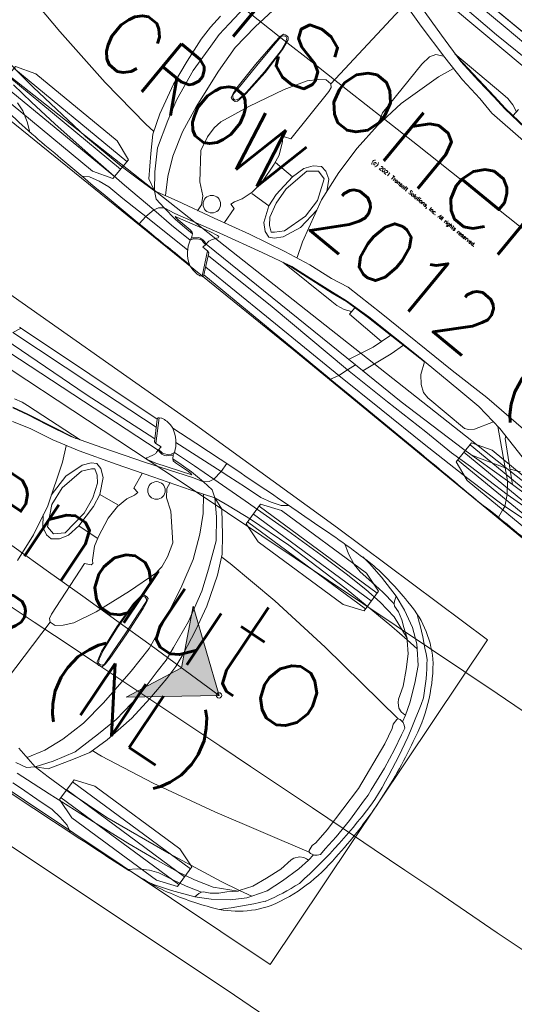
# Model space of a CAD drawing. Header units: metres. Extents: x 93008 to 98406, y 448779 to 454332.
# Tile 45 of 136: x 95614.26 to 95616.57, y 451642.49 to 451647.11. Entities that reach past the tile are written whole.
import ezdxf
from ezdxf.enums import TextEntityAlignment as Align

# ---------------------------------------------------------------- set-up
doc = ezdxf.new("R2010")
doc.units = ezdxf.units.M
doc.header["$MEASUREMENT"] = 0
doc.layers.add('X-XX-AL-REFERENTIE_AUTOTURN-G', color=7, linetype='Continuous', lineweight=18)
doc.styles.add('TSText', font='Simplex.shx')

# ---------------------------------------------------------------- blocks, each defined once
blk = doc.blocks.new('*U154')
at = {"layer": 'X-XX-AL-REFERENTIE_AUTOTURN-G', "color": 3, "linetype": 'Continuous', "ltscale": 0.3048, "transparency": 33554687, "flags": 128}
blk.add_lwpolyline([(95616.7206, 451644.8597), (95613.8899, 451647.091), (95610.9562, 451649.3583), (95608.3221, 451651.3556), (95607.7184, 451651.7809), (95607.2959, 451652.0911), (95606.8827, 451652.4078), (95606.3142, 451652.8592), (95604.429, 451654.265), (95604.3492, 451654.3334), (95604.2052, 451654.4778), (95603.6453, 451655.0684), (95603.1712, 451655.5995), (95602.7765, 451656.0655), (95602.3299, 451656.6217), (95601.9591, 451657.109), (95601.5995, 451657.606), (95601.2513, 451658.1126)], dxfattribs=at)
blk = doc.blocks.new('*U153')
at = {"layer": 'X-XX-AL-REFERENTIE_AUTOTURN-G', "color": 6, "linetype": 'Continuous', "ltscale": 0.3048, "transparency": 33554687}
blk.add_arc((95379.2962, 451346.5696), 382.1699, 49.755686, 53.659309, dxfattribs=at)
blk.add_blockref('*U154', (0, 0))
blk = doc.blocks.new('*U177')
at = {"layer": 'X-XX-AL-REFERENTIE_AUTOTURN-G', "color": 3, "linetype": 'Continuous', "ltscale": 0.3048, "transparency": 33554687, "flags": 128}
for points in [[(95600.3119, 451653.9475), (95600.6482, 451653.7181), (95600.9968, 451653.5007), (95604.6309, 451651.4405), (95606.6003, 451650.2655), (95608.05, 451649.3837), (95609.4126, 451648.5416), (95610.8574, 451647.6343), (95612.2125, 451646.7697), (95613.6459, 451645.8405), (95615.0725, 451644.9007), (95616.4921, 451643.9502), (95617.8217, 451643.0461)], [(95616.9581, 451641.3828), (95615.2608, 451642.537), (95613.553, 451643.676), (95611.7486, 451644.8554), (95610.0198, 451645.9628), (95608.1952, 451647.1079), (95606.3647, 451648.2327), (95604.8796, 451649.1277), (95603.4763, 451649.959), (95602.797, 451650.1418), (95602.2498, 451650.3131), (95601.7228, 451650.5042), (95601.1149, 451650.7579), (95600.6276, 451650.9887), (95600.0646, 451651.2879)]]:
    blk.add_lwpolyline(points, dxfattribs=at)
blk = doc.blocks.new('*U176')
at = {"layer": 'X-XX-AL-REFERENTIE_AUTOTURN-G', "color": 6, "linetype": 'Continuous', "ltscale": 0.3048, "transparency": 33554687}
blk.add_arc((95487.9132, 451453.4394), 228.9133, 54.126877, 59.706953, dxfattribs=at)
blk.add_blockref('*U177', (0, 0))
blk = doc.blocks.new('*U200')
at = {"layer": 'X-XX-AL-REFERENTIE_AUTOTURN-G', "color": 3, "linetype": 'Continuous', "ltscale": 0.3048, "transparency": 33554687, "flags": 128}
for points in [[(95617.145, 451644.2373), (95615.5383, 451645.5592), (95614.075, 451646.744), (95612.5247, 451647.9782), (95611.041, 451649.1392), (95609.7806, 451650.1102), (95608.744, 451650.8963), (95608.1711, 451651.2969), (95607.4999, 451651.7232), (95606.8123, 451652.1161), (95606.4626, 451652.2999), (95606.0203, 451652.5177), (95605.6623, 451652.6825), (95605.2098, 451652.8763), (95604.844, 451653.0218), (95604.3823, 451653.1914), (95603.9158, 451653.3475), (95603.5394, 451653.4625), (95602.7786, 451653.666), (95602.3947, 451653.7543), (95601.9121, 451653.8519), (95601.524, 451653.9198), (95601.0538, 451653.9895), (95600.3926, 451654.0647)], [(95600.1383, 451656.2901), (95600.7966, 451656.2329), (95601.3434, 451656.1677), (95601.9909, 451656.0695), (95602.7072, 451655.934), (95603.3165, 451655.7959), (95604.021, 451655.6096), (95604.7172, 451655.3965), (95605.4045, 451655.1569), (95605.9858, 451654.9305), (95606.6546, 451654.6421), (95607.0318, 451654.4656), (95607.2138, 451654.3574), (95610.1236, 451652.1939), (95612.6082, 451650.276), (95614.7359, 451648.5969), (95618.6121, 451645.3994)]]:
    blk.add_lwpolyline(points, dxfattribs=at)
blk = doc.blocks.new('*U203')
at = {"layer": 'X-XX-AL-REFERENTIE_AUTOTURN-G', "color": 254, "linetype": 'Continuous', "ltscale": 0.3048, "transparency": 33554687}
for p, q in [((-6.093, 3.035), (-5.911, 2.679)), ((-4.84, 2.878), (-4.833, 3.03)), ((-11.962, 2.991), (-11.944, 2.87)), ((-8.621, 3), (-8.686, 2.874)), ((-7.25, 2.883), (-8.686, 2.874)), ((-6.048, 2.892), (-7.25, 2.883)), ((-5.944, 2.687), (-6.103, 3)), ((-5.666, 2.864), (-4.84, 2.878)), ((-4.87, 2.718), (-4.84, 2.878)), ((-4.84, 2.878), (-4.699, 2.879)), ((-4.699, 2.879), (-4.394, 2.885)), ((-4.394, 2.885), (-4.111, 2.885)), ((-4.111, 2.885), (-3.94, 2.914)), ((-3.94, 2.914), (-3.784, 2.957)), ((-3.784, 2.957), (-3.687, 3.023)), ((-2.64, 3.011), (-2.511, 2.914)), ((-2.511, 2.914), (-2.348, 2.827)), ((-11.927, 2.801), (-12.961, 2.697)), ((-11.944, 2.87), (-11.935, 2.801)), ((-11.935, 2.801), (-11.847, 2.637)), ((-11.223, 2.832), (-11.927, 2.801)), ((-10.366, 2.851), (-11.223, 2.832)), ((-9.519, 2.86), (-10.366, 2.851)), ((-8.686, 2.874), (-9.519, 2.86)), ((-8.686, 2.874), (-8.732, 2.72)), ((-7.222, 2.711), (-5.966, 2.729)), ((-5.598, 2.722), (-5.228, 2.726)), ((-5.228, 2.726), (-4.87, 2.718)), ((-2.348, 2.827), (-2.206, 2.783)), ((-12.952, 2.551), (-11.847, 2.637)), ((-11.847, 2.637), (-11.135, 2.661)), ((-11.847, 2.637), (-11.714, 2.473)), ((-11.135, 2.661), (-10.775, 2.689)), ((-9.684, 2.575), (-10.892, 2.528)), ((-10.775, 2.689), (-10.269, 2.689)), ((-10.269, 2.689), (-9.519, 2.708)), ((-8.778, 2.585), (-9.684, 2.575)), ((-9.519, 2.708), (-8.732, 2.72)), ((-8.926, 2.583), (-9.093, 2.104)), ((-8.644, 2.586), (-8.813, 2.2)), ((-8.732, 2.72), (-8.778, 2.585)), ((-5.826, 2.612), (-8.778, 2.585)), ((-8.732, 2.72), (-7.222, 2.711)), ((-5.911, 2.679), (-5.944, 2.687)), ((-5.817, 2.679), (-5.911, 2.679)), ((-5.829, 2.575), (-5.826, 2.612)), ((-5.829, 2.551), (-5.829, 2.575)), ((-5.826, 2.612), (-5.817, 2.679)), ((-5.826, 2.612), (-5.78, 2.599)), ((-5.813, 2.623), (-5.825, 2.624)), ((-5.78, 2.619), (-5.813, 2.623)), ((-5.744, 2.611), (-5.78, 2.619)), ((-5.78, 2.599), (-5.744, 2.595)), ((-5.187, 2.587), (-5.748, 2.427)), ((-5.711, 2.619), (-5.744, 2.611)), ((-5.744, 2.595), (-5.699, 2.599)), ((-5.67, 2.635), (-5.711, 2.619)), ((-5.699, 2.599), (-5.674, 2.607)), ((-5.674, 2.607), (-5.613, 2.663)), ((-5.625, 2.675), (-5.67, 2.635)), ((-5.6, 2.723), (-5.625, 2.675)), ((-5.613, 2.663), (-5.592, 2.679)), ((-5.6, 2.723), (-5.592, 2.679)), ((-5.592, 2.679), (-5.564, 2.627)), ((-5.564, 2.627), (-5.543, 2.607)), ((-5.411, 2.626), (-5.563, 2.626)), ((-5.543, 2.607), (-5.498, 2.599)), ((-5.498, 2.599), (-5.257, 2.599)), ((-5.217, 2.622), (-5.411, 2.626)), ((-5.257, 2.599), (-5.208, 2.595)), ((-4.974, 2.595), (-5.217, 2.622)), ((-5.208, 2.595), (-5.187, 2.587)), ((-5.155, 2.555), (-4.974, 2.595)), ((-4.974, 2.595), (-4.907, 2.646)), ((-4.795, 2.566), (-4.974, 2.595)), ((-4.907, 2.646), (-4.87, 2.718)), ((-4.87, 2.718), (-4.282, 2.711)), ((-4.282, 2.711), (-3.479, 2.689)), ((-3.479, 2.689), (-2.854, 2.667)), ((-2.854, 2.667), (-2.37, 2.638)), ((-2.37, 2.638), (-1.983, 2.609)), ((-11.714, 2.473), (-12.033, 2.456)), ((-11.272, 1.991), (-11.814, 2.468)), ((-10.892, 2.528), (-11.714, 2.473)), ((-11.714, 2.473), (-11.069, 1.922)), ((-11.559, 2.341), (-11.118, 2.492)), ((-11.118, 2.492), (-11.018, 2.52)), ((-5.907, 2.419), (-5.891, 2.439)), ((-5.891, 2.439), (-5.846, 2.511)), ((-5.884, 2.349), (-5.155, 2.555)), ((-5.748, 2.427), (-5.874, 2.399)), ((-5.846, 2.511), (-5.829, 2.551)), ((-4.692, 2.487), (-5.062, 2.384)), ((-4.872, 2.435), (-4.709, 2.187)), ((-4.692, 2.487), (-4.795, 2.566)), ((-4.44, 2.502), (-4.692, 2.487)), ((-4.692, 2.487), (-4.509, 2.4)), ((-4.509, 2.258), (-4.692, 2.487)), ((-4.058, 2.518), (-4.44, 2.502)), ((-3.345, 2.518), (-4.058, 2.518)), ((-2.241, 2.446), (-3.345, 2.518)), ((-1.336, 2.357), (-2.241, 2.446)), ((-11.632, 2.307), (-11.779, 2.239)), ((-10.752, 2.245), (-10.691, 2.271)), ((-10.691, 2.271), (-9.961, 2.267)), ((-6.572, 2.166), (-5.884, 2.349)), ((-5.903, 2.399), (-5.907, 2.419)), ((-5.874, 2.399), (-5.903, 2.399)), ((-5.062, 2.384), (-5.667, 2.229)), ((-5.398, 2.3), (-5.387, 2.196)), ((-4.509, 2.4), (-4.282, 2.081)), ((-10.973, 1.91), (-10.819, 2.179)), ((-10.819, 2.179), (-10.752, 2.245)), ((-9.961, 2.267), (-9.856, 2.247)), ((-9.856, 2.247), (-9.748, 2.175)), ((-9.748, 2.175), (-9.646, 2.057)), ((-8.813, 2.2), (-8.905, 1.887)), ((-7.059, 2.04), (-6.572, 2.166)), ((-5.667, 2.229), (-6.243, 2.074)), ((-5.81, 1.918), (-5.832, 2.176)), ((-5.387, 2.196), (-5.313, 2.073)), ((-4.709, 2.187), (-4.573, 1.895)), ((-4.309, 1.948), (-4.509, 2.258)), ((-11.654, 2.045), (-11.113, 1.928)), ((-11.256, 1.959), (-11.272, 1.991)), ((-9.646, 2.057), (-9.566, 1.873)), ((-9.093, 2.104), (-9.156, 1.882)), ((-8.857, 2.05), (-8.211, 2.038)), ((-8.211, 1.99), (-8.1, 2.039)), ((-8.211, 2.038), (-8.211, 1.915)), ((-8.1, 2.039), (-7.976, 2.065)), ((-7.976, 2.065), (-7.877, 2.065)), ((-7.877, 2.065), (-6.913, 2.078)), ((-7.8, 1.96), (-6.978, 2.061)), ((-7.794, 1.948), (-7.459, 1.988)), ((-7.459, 1.988), (-7.059, 2.04)), ((-6.243, 2.074), (-6.83, 1.931)), ((-5.313, 2.073), (-5.144, 1.938)), ((-4.282, 2.081), (-4.119, 1.833)), ((-11.113, 1.928), (-10.649, 1.869)), ((-10.649, 1.869), (-10.245, 1.869)), ((-10.245, 1.869), (-9.403, 1.869)), ((-9.566, 1.873), (-8.472, 1.896)), ((-9.403, 1.869), (-8.467, 1.886)), ((-8.472, 1.896), (-8.051, 1.922)), ((-8.467, 1.886), (-8.046, 1.911)), ((-8.051, 1.922), (-7.8, 1.96)), ((-8.046, 1.911), (-7.794, 1.948)), ((-7.259, 1.845), (-7.647, 1.794)), ((-6.83, 1.931), (-7.259, 1.845)), ((-6.946, 1.641), (-7.038, 1.882)), ((-6.668, 1.773), (-6.573, 1.876)), ((-6.573, 1.876), (-6.499, 1.918)), ((-6.52, 1.804), (-6.477, 1.835)), ((-6.499, 1.918), (-6.403, 1.887)), ((-6.477, 1.835), (-6.393, 1.773)), ((-6.403, 1.887), (-6.297, 1.794)), ((-5.726, 1.897), (-5.81, 1.918)), ((-5.81, 1.722), (-5.747, 1.835)), ((-5.747, 1.835), (-5.726, 1.897)), ((-5.144, 1.938), (-4.847, 1.556)), ((-4.573, 1.895), (-4.446, 1.514)), ((-4.164, 1.523), (-4.309, 1.948)), ((-4.119, 1.833), (-4.001, 1.523)), ((-10.657, 1.685), (-11.396, 1.702)), ((-9.979, 1.702), (-10.657, 1.685)), ((-8.578, 1.718), (-9.979, 1.702)), ((-7.934, 1.735), (-8.578, 1.718)), ((-7.647, 1.794), (-7.934, 1.735)), ((-6.784, 1.494), (-6.668, 1.773)), ((-6.732, 1.309), (-6.626, 1.691)), ((-6.626, 1.691), (-6.52, 1.804)), ((-6.393, 1.773), (-6.319, 1.67)), ((-6.319, 1.67), (-6.255, 1.443)), ((-6.297, 1.794), (-6.192, 1.546)), ((-5.863, 1.546), (-5.81, 1.722)), ((-3.937, 1.78), (-4.102, 1.79)), ((-3.047, 1.683), (-3.937, 1.78)), ((-2.012, 1.523), (-3.047, 1.683)), ((-6.762, 0.96), (-6.946, 1.641)), ((-6.192, 1.546), (-5.874, 1.567)), ((-6.192, 1.546), (-6.17, 1.34)), ((-5.885, 1.319), (-5.863, 1.546)), ((-4.847, 1.556), (-4.794, 1.329)), ((-4.446, 1.514), (-4.364, 1.081)), ((-4.064, 1.187), (-4.164, 1.523)), ((-4.001, 1.523), (-3.873, 1.036)), ((-0.464, 1.232), (-2.012, 1.523)), ((-6.807, 1.125), (-6.784, 1.494)), ((-6.255, 1.443), (-6.234, 1.174)), ((-6.721, 1.009), (-6.732, 1.309)), ((-6.17, 1.34), (-6.192, 0.968)), ((-5.853, 0.999), (-5.885, 1.319)), ((-4.794, 1.329), (-4.784, 1.154)), ((-6.234, 1.174), (-6.308, 0.762)), ((-4.784, 1.154), (-4.805, 1.02)), ((-4.364, 1.081), (-4.282, 0.443)), ((-3.973, 0.682), (-4.064, 1.187)), ((-6.698, 0.467), (-6.762, 0.96)), ((-6.587, 0.687), (-6.721, 1.009)), ((-6.192, 0.968), (-6.245, 0.762)), ((-5.853, 0.968), (-6.192, 0.968)), ((-5.821, 0.844), (-5.853, 0.999)), ((-4.805, 1.02), (-4.985, 0.565)), ((-3.873, 1.036), (-3.81, 0.629)), ((-6.643, 0.642), (-6.742, 0.806)), ((-6.308, 0.762), (-6.446, 0.648)), ((-6.245, 0.762), (-6.329, 0.638)), ((-5.726, 0.648), (-5.821, 0.844)), ((-6.53, 0.576), (-6.643, 0.642)), ((-6.446, 0.648), (-6.587, 0.687)), ((-6.329, 0.638), (-6.435, 0.565)), ((-5.694, 0.607), (-5.726, 0.648)), ((-5.705, 0.576), (-5.694, 0.607)), ((-4.829, 0.442), (-4.8, 0.613)), ((-4.8, 0.613), (-4.775, 0.641)), ((-4.794, 0.56), (-4.768, 0.619)), ((-4.775, 0.641), (-4.746, 0.644)), ((-4.768, 0.619), (-4.746, 0.625)), ((-4.746, 0.644), (-4.717, 0.641)), ((-4.746, 0.625), (-4.727, 0.622)), ((-4.727, 0.622), (-4.705, 0.61)), ((-4.717, 0.641), (-4.689, 0.632)), ((-4.705, 0.61), (-4.685, 0.582)), ((-4.689, 0.632), (-4.673, 0.566)), ((-3.946, 0.222), (-3.973, 0.682)), ((-3.81, 0.629), (-3.764, 0.23)), ((-6.68, 0), (-6.698, 0.467)), ((-6.435, 0.565), (-6.53, 0.576)), ((-5.8, 0.534), (-5.705, 0.576)), ((-5.789, -0.395), (-5.8, 0.534)), ((-4.985, 0.565), (-5.239, 0.018)), ((-4.819, 0.417), (-4.794, 0.56)), ((-4.685, 0.582), (-4.682, 0.352)), ((-4.673, 0.566), (-4.663, 0.461)), ((-4.663, 0.461), (-4.657, 0)), ((-4.845, 0), (-4.829, 0.442)), ((-4.832, 0), (-4.819, 0.417)), ((-4.682, 0.352), (-4.679, 0)), ((-4.282, 0.443), (-4.247, 0)), ((-3.929, 0), (-3.946, 0.222)), ((-3.764, 0.23), (-3.755, 0)), ((-6.698, -0.467), (-6.68, 0)), ((-5.239, 0.018), (-5.429, -0.312)), ((-4.829, -0.442), (-4.845, 0)), ((-4.819, -0.417), (-4.832, 0)), ((-4.679, 0), (-4.682, -0.352)), ((-4.657, 0), (-4.663, -0.461)), ((-4.247, 0), (-4.282, -0.443)), ((-3.946, -0.222), (-3.929, 0)), ((-3.755, 0), (-3.764, -0.23)), ((-3.973, -0.682), (-3.946, -0.222)), ((-5.779, -0.467), (-5.789, -0.395)), ((-5.546, -0.436), (-5.641, -0.508)), ((-5.429, -0.312), (-5.546, -0.436)), ((-4.8, -0.613), (-4.829, -0.442)), ((-4.794, -0.56), (-4.819, -0.417)), ((-4.682, -0.352), (-4.685, -0.582)), ((-4.282, -0.443), (-4.364, -1.081)), ((-6.762, -0.96), (-6.698, -0.467)), ((-6.698, -0.467), (-6.632, -0.67)), ((-5.836, -2.172), (-5.736, -0.508)), ((-5.736, -0.508), (-5.779, -0.467)), ((-5.641, -0.508), (-5.736, -0.508)), ((-4.768, -0.619), (-4.794, -0.56)), ((-4.685, -0.582), (-4.705, -0.61)), ((-4.673, -0.566), (-4.689, -0.632)), ((-4.663, -0.461), (-4.673, -0.566)), ((-6.632, -0.67), (-6.621, -1.63)), ((-4.775, -0.641), (-4.8, -0.613)), ((-4.746, -0.644), (-4.775, -0.641)), ((-4.746, -0.625), (-4.768, -0.619)), ((-4.727, -0.622), (-4.746, -0.625)), ((-4.717, -0.641), (-4.746, -0.644)), ((-4.705, -0.61), (-4.727, -0.622)), ((-4.689, -0.632), (-4.717, -0.641)), ((-6.946, -1.641), (-6.762, -0.96)), ((-7.04, -1.889), (-6.946, -1.641)), ((-6.621, -1.63), (-6.642, -1.792)), ((-7.934, -1.735), (-8.578, -1.718)), ((-7.647, -1.794), (-7.934, -1.735)), ((-7.259, -1.845), (-7.647, -1.794)), ((-6.642, -1.792), (-6.694, -1.883)), ((-8.472, -1.896), (-8.051, -1.922)), ((-8.046, -1.911), (-8.467, -1.886)), ((-8.211, -2.038), (-8.211, -1.915)), ((-8.051, -1.922), (-7.8, -1.96)), ((-7.794, -1.948), (-8.046, -1.911)), ((-7.8, -1.96), (-6.978, -2.061)), ((-7.459, -1.988), (-7.794, -1.948)), ((-6.83, -1.931), (-7.259, -1.845)), ((-6.243, -2.074), (-6.83, -1.931)), ((-6.694, -1.883), (-6.803, -1.936)), ((-8.211, -1.99), (-8.1, -2.039)), ((-8.1, -2.039), (-7.976, -2.065)), ((-7.976, -2.065), (-7.877, -2.065)), ((-7.877, -2.065), (-6.913, -2.078)), ((-7.059, -2.04), (-7.459, -1.988)), ((-6.572, -2.166), (-7.059, -2.04)), ((-5.667, -2.229), (-6.243, -2.074)), ((-5.884, -2.349), (-6.572, -2.166)), ((-5.826, -2.612), (-8.778, -2.585)), ((-8.732, -2.72), (-7.222, -2.711)), ((-7.222, -2.711), (-5.966, -2.729)), ((-8.686, -2.874), (-7.25, -2.883)), ((-7.25, -2.883), (-6.048, -2.892))]:
    blk.add_line(p, q, dxfattribs=at)
at = {"layer": 'X-XX-AL-REFERENTIE_AUTOTURN-G', "color": 254, "linetype": 'Continuous', "ltscale": 0.3048, "transparency": 33554687, "flags": 128}
for points in [[(-8.597, -3), (-6.103, -3, -0.0059)], [(-2.081, 2.977, 0.020498), (-3.145, 3.016, 0.00399), (-5.078, 3.027, -0.000328), (-5.826, 3.018, 0.089605), (-5.964, 3.055, 0.0603), (-6.053, 3.051, 0.250979), (-6.059, 3.05, -1), (-6.059, 3.05), (-6.093, 3.035, 0.091006), (-6.097, 3.032, 0), (-6.097, 3.032, 0.00867), (-6.104, 3.025, 0.001122), (-6.104, 3.025, -0.00079), (-6.104, 3.025), (-6.105, 3.024), (-6.105, 3.024), (-6.105, 3.024), (-6.105, 3.024), (-6.106, 3.023, 0.000827), (-6.106, 3.023, 0.000042), (-6.106, 3.022, 0.049086), (-6.107, 3.019, 0.019116), (-6.108, 3.016, 0.000488), (-6.108, 3.016, -0.000099), (-6.108, 3.016, 0.000367), (-6.108, 3.016, -0.000053), (-6.108, 3.015, 0.000098), (-6.108, 3.015, -0.000008), (-6.108, 3.014, 0.00038), (-6.108, 3.013, 0.000106), (-6.108, 3.013, 0.086242), (-6.106, 3.007, 0.006681), (-6.103, 3.002, -0.0059), (-6.103, 3), (-8.597, 3, 0.003416), (-8.65, 3), (-9.007, 2.997), (-10.359, 2.997, -0.002997), (-11.338, 3.002, 0.015295), (-11.864, 2.992, -0.001731), (-12.947, 2.991, 0.023044)]]:
    blk.add_lwpolyline(points, format="xyb", dxfattribs=at)
at = {"layer": 'X-XX-AL-REFERENTIE_AUTOTURN-G', "color": 254, "linetype": 'Continuous', "ltscale": 0.3048, "transparency": 33554687}
blk.add_circle((-5.503, 2.084), 0.135, dxfattribs=at)
blk.add_arc((-6.089, 2.581), 0.509, 16.1007, 59.0906, dxfattribs=at)
blk = doc.blocks.new('*U202')
at = {"layer": 'X-XX-AL-REFERENTIE_AUTOTURN-G', "color": 2, "linetype": 'Continuous', "ltscale": 0.3048, "transparency": 33554687}
for p, q in [((-10.918, 2.71), (-13.169, 2.71)), ((-10.918, 2.56), (-13.169, 2.56)), ((-10.918, 2.41), (-13.169, 2.41))]:
    blk.add_line(p, q, dxfattribs=at)
at = {"layer": 'X-XX-AL-REFERENTIE_AUTOTURN-G', "color": 254, "linetype": 'Continuous', "ltscale": 0.3048, "transparency": 33554687, "flags": 128}
blk.add_lwpolyline([(-10.918, 2.747), (-10.918, 2.372), (-11.233, 2.259), (-12.854, 2.259), (-13.169, 2.372), (-13.169, 2.747), (-12.854, 2.86), (-11.233, 2.86)], close=True, dxfattribs=at)
blk.add_blockref('*U203', (0, 0))
blk = doc.blocks.new('*U201')
at = {"layer": 'X-XX-AL-REFERENTIE_AUTOTURN-G', "color": 2, "linetype": 'Continuous', "ltscale": 0.3048, "transparency": 33554687}
for p, q in [((-0.7319, -0.348), (-0.2027, -0.7846)), ((-0.761, -0.3833), (-0.2319, -0.8199)), ((-0.7901, -0.4186), (-0.261, -0.8552))]:
    blk.add_line(p, q, dxfattribs=at)
at = {"layer": 'X-XX-AL-REFERENTIE_AUTOTURN-G', "color": 254, "linetype": 'Continuous', "ltscale": 0.3048, "transparency": 33554687, "flags": 128}
blk.add_lwpolyline([(-0.7973, -0.4274), (-0.7247, -0.3393), (-0.6287, -0.3739), (-0.2477, -0.6882), (-0.1955, -0.7759), (-0.2682, -0.864), (-0.3642, -0.8294), (-0.7451, -0.515)], close=True, dxfattribs=at)
at = {"xscale": 0.3047304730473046, "yscale": 0.3047304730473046, "zscale": 0.3047304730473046, "rotation": 140.4727693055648}
blk.add_blockref('*U202', (-0.6942, 0.5728), dxfattribs=at)
at = {"layer": 'X-XX-AL-REFERENTIE_AUTOTURN-G', "color": 4, "transparency": 33554687, "style": 'TSText'}
for s, height, p in [('Personenauto', 0.43575, (1.3487, -0.7852)), ('CROW 2012 (NL)', 0.2905, (1.002, -1.2053)), ('(c) 2021 Transoft Solutions, Inc. All rights reserved.', 0.01743, (1.1878, -0.9801))]:
    blk.add_text(s, height=height, rotation=320.4728, dxfattribs=at).set_placement(p, align=Align.MIDDLE_CENTER)
blk = doc.blocks.new('*U199')
for name, p in [('*U200', (0, 0)), ('*U201', (95614.9598, 451647.2267))]:
    blk.add_blockref(name, p)
blk = doc.blocks.new('*U230')
at = {"layer": 'X-XX-AL-REFERENTIE_AUTOTURN-G', "color": 6, "linetype": 'Continuous', "lineweight": 0, "ltscale": 0.3048, "transparency": 33554687}
blk.add_circle((0, 0), 0.0127, dxfattribs=at)
blk = doc.blocks.new('*U231')
at = {"layer": 'X-XX-AL-REFERENTIE_AUTOTURN-G', "transparency": 33554687}
blk.add_hatch(color=4, dxfattribs=at).paths.add_polyline_path([(0, 0), (-0.1212, 0.4186), (-0.1755, 0.1291), (-0.4357, -0.0087)])
at = {"layer": 'X-XX-AL-REFERENTIE_AUTOTURN-G', "color": 4, "linetype": 'Continuous', "ltscale": 0.3048, "transparency": 33554687, "flags": 128}
blk.add_lwpolyline([(0, 0), (-0.1212, 0.4186), (-0.1755, 0.1291), (-0.4357, -0.0087)], close=True, dxfattribs=at)
blk = doc.blocks.new('*U232')
at = {"layer": 'X-XX-AL-REFERENTIE_AUTOTURN-G', "color": 3, "linetype": 'Continuous', "ltscale": 0.3048, "transparency": 33554687, "flags": 128}
blk.add_lwpolyline([(95609.7221, 451648.6504), (95611.05, 451647.8681), (95612.0115, 451647.2736), (95613.048, 451646.6054), (95614.0701, 451645.9177), (95615.0792, 451645.2094), (95615.7434, 451644.7268), (95616.4455, 451644.202), (95615.4281, 451642.6808), (95612.2008, 451644.8394), (95611.528, 451645.2804), (95610.3368, 451646.0305)], dxfattribs=at)
blk = doc.blocks.new('*U235')
at = {"layer": 'X-XX-AL-REFERENTIE_AUTOTURN-G', "color": 254, "linetype": 'Continuous', "ltscale": 0.3048, "transparency": 33554687}
for p, q in [((-6.093, 3.035), (-5.911, 2.679)), ((-4.84, 2.878), (-4.833, 3.03)), ((-8.621, 3), (-8.686, 2.874)), ((-7.25, 2.883), (-8.686, 2.874)), ((-6.048, 2.892), (-7.25, 2.883)), ((-5.944, 2.687), (-6.103, 3)), ((-5.666, 2.864), (-4.84, 2.878)), ((-4.87, 2.718), (-4.84, 2.878)), ((-4.84, 2.878), (-4.699, 2.879)), ((-4.699, 2.879), (-4.394, 2.885)), ((-4.394, 2.885), (-4.111, 2.885)), ((-4.111, 2.885), (-3.94, 2.914)), ((-3.94, 2.914), (-3.784, 2.957)), ((-3.784, 2.957), (-3.687, 3.023)), ((-2.64, 3.011), (-2.511, 2.914)), ((-2.511, 2.914), (-2.348, 2.827)), ((-2.159, 2.971), (-2.301, 3)), ((-1.891, 2.899), (-2.159, 2.971)), ((-1.539, 2.782), (-1.891, 2.899)), ((-7.222, 2.711), (-5.966, 2.729)), ((-5.598, 2.722), (-5.228, 2.726)), ((-5.228, 2.726), (-4.87, 2.718)), ((-2.348, 2.827), (-2.206, 2.783)), ((-2.206, 2.783), (-1.968, 2.754)), ((-1.968, 2.754), (-1.745, 2.718)), ((-1.312, 2.673), (-1.539, 2.782)), ((-1.539, 2.782), (-1.518, 2.701)), ((-5.826, 2.612), (-8.778, 2.585)), ((-8.732, 2.72), (-7.222, 2.711)), ((-5.911, 2.679), (-5.944, 2.687)), ((-5.817, 2.679), (-5.911, 2.679)), ((-5.829, 2.575), (-5.826, 2.612)), ((-5.829, 2.551), (-5.829, 2.575)), ((-5.826, 2.612), (-5.817, 2.679)), ((-5.826, 2.612), (-5.78, 2.599)), ((-5.813, 2.623), (-5.825, 2.624)), ((-5.78, 2.619), (-5.813, 2.623)), ((-5.744, 2.611), (-5.78, 2.619)), ((-5.78, 2.599), (-5.744, 2.595)), ((-5.187, 2.587), (-5.748, 2.427)), ((-5.711, 2.619), (-5.744, 2.611)), ((-5.744, 2.595), (-5.699, 2.599)), ((-5.67, 2.635), (-5.711, 2.619)), ((-5.699, 2.599), (-5.674, 2.607)), ((-5.674, 2.607), (-5.613, 2.663)), ((-5.625, 2.675), (-5.67, 2.635)), ((-5.6, 2.723), (-5.625, 2.675)), ((-5.613, 2.663), (-5.592, 2.679)), ((-5.6, 2.723), (-5.592, 2.679)), ((-5.592, 2.679), (-5.564, 2.627)), ((-5.564, 2.627), (-5.543, 2.607)), ((-5.411, 2.626), (-5.563, 2.626)), ((-5.543, 2.607), (-5.498, 2.599)), ((-5.498, 2.599), (-5.257, 2.599)), ((-5.217, 2.622), (-5.411, 2.626)), ((-5.257, 2.599), (-5.208, 2.595)), ((-4.974, 2.595), (-5.217, 2.622)), ((-5.208, 2.595), (-5.187, 2.587)), ((-5.155, 2.555), (-4.974, 2.595)), ((-4.974, 2.595), (-4.907, 2.646)), ((-4.795, 2.566), (-4.974, 2.595)), ((-4.907, 2.646), (-4.87, 2.718)), ((-4.87, 2.718), (-4.282, 2.711)), ((-4.282, 2.711), (-3.479, 2.689)), ((-3.479, 2.689), (-2.854, 2.667)), ((-2.854, 2.667), (-2.37, 2.638)), ((-2.37, 2.638), (-1.983, 2.609)), ((-1.983, 2.609), (-1.693, 2.566)), ((-1.745, 2.718), (-1.499, 2.664)), ((-1.518, 2.701), (-1.499, 2.664)), ((-1.499, 2.664), (-1.475, 2.641)), ((-1.475, 2.641), (-1.375, 2.603)), ((-1.375, 2.603), (-1.265, 2.529)), ((-1.063, 2.519), (-1.312, 2.673)), ((-5.907, 2.419), (-5.891, 2.439)), ((-5.891, 2.439), (-5.846, 2.511)), ((-5.884, 2.349), (-5.155, 2.555)), ((-5.748, 2.427), (-5.874, 2.399)), ((-5.846, 2.511), (-5.829, 2.551)), ((-4.692, 2.487), (-5.062, 2.384)), ((-4.872, 2.435), (-4.709, 2.187)), ((-4.692, 2.487), (-4.795, 2.566)), ((-4.44, 2.502), (-4.692, 2.487)), ((-4.692, 2.487), (-4.509, 2.4)), ((-4.509, 2.258), (-4.692, 2.487)), ((-4.058, 2.518), (-4.44, 2.502)), ((-3.345, 2.518), (-4.058, 2.518)), ((-2.241, 2.446), (-3.345, 2.518)), ((-1.336, 2.357), (-2.241, 2.446)), ((-1.693, 2.566), (-1.388, 2.5)), ((-1.388, 2.5), (-1.039, 2.337)), ((-1.265, 2.529), (-1.174, 2.445)), ((-1.174, 2.445), (-1.039, 2.337)), ((-0.867, 2.351), (-1.063, 2.519)), ((-6.572, 2.166), (-5.884, 2.349)), ((-5.903, 2.399), (-5.907, 2.419)), ((-5.874, 2.399), (-5.903, 2.399)), ((-5.062, 2.384), (-5.667, 2.229)), ((-5.398, 2.3), (-5.387, 2.196)), ((-4.509, 2.4), (-4.282, 2.081)), ((-1.024, 2.315), (-1.336, 2.357)), ((-1.039, 2.337), (-1.02, 2.309)), ((-0.819, 2.286), (-1.024, 2.315)), ((-1.02, 2.309), (-0.891, 2.146)), ((-0.819, 2.286), (-0.867, 2.351)), ((-0.666, 2.085), (-0.819, 2.286)), ((-7.059, 2.04), (-6.572, 2.166)), ((-5.667, 2.229), (-6.243, 2.074)), ((-5.81, 1.918), (-5.832, 2.176)), ((-5.387, 2.196), (-5.313, 2.073)), ((-4.709, 2.187), (-4.573, 1.895)), ((-4.309, 1.948), (-4.509, 2.258)), ((-0.891, 2.146), (-0.786, 1.931)), ((-8.1, 2.039), (-7.976, 2.065)), ((-7.976, 2.065), (-7.877, 2.065)), ((-7.877, 2.065), (-6.913, 2.078)), ((-7.8, 1.96), (-6.978, 2.061)), ((-7.794, 1.948), (-7.459, 1.988)), ((-7.459, 1.988), (-7.059, 2.04)), ((-6.243, 2.074), (-6.83, 1.931)), ((-5.313, 2.073), (-5.144, 1.938)), ((-4.282, 2.081), (-4.119, 1.833)), ((-0.556, 1.828), (-0.666, 2.085)), ((-8.051, 1.922), (-7.8, 1.96)), ((-8.046, 1.911), (-7.794, 1.948)), ((-7.259, 1.845), (-7.647, 1.794)), ((-6.83, 1.931), (-7.259, 1.845)), ((-6.946, 1.641), (-7.038, 1.882)), ((-6.668, 1.773), (-6.573, 1.876)), ((-6.573, 1.876), (-6.499, 1.918)), ((-6.52, 1.804), (-6.477, 1.835)), ((-6.499, 1.918), (-6.403, 1.887)), ((-6.477, 1.835), (-6.393, 1.773)), ((-6.403, 1.887), (-6.297, 1.794)), ((-5.726, 1.897), (-5.81, 1.918)), ((-5.81, 1.722), (-5.747, 1.835)), ((-5.747, 1.835), (-5.726, 1.897)), ((-5.144, 1.938), (-4.847, 1.556)), ((-4.573, 1.895), (-4.446, 1.514)), ((-4.164, 1.523), (-4.309, 1.948)), ((-4.119, 1.833), (-4.001, 1.523)), ((-0.786, 1.931), (-0.68, 1.693)), ((-0.45, 1.534), (-0.556, 1.828)), ((-7.647, 1.794), (-7.934, 1.735)), ((-6.784, 1.494), (-6.668, 1.773)), ((-6.732, 1.309), (-6.626, 1.691)), ((-6.626, 1.691), (-6.52, 1.804)), ((-6.393, 1.773), (-6.319, 1.67)), ((-6.319, 1.67), (-6.255, 1.443)), ((-6.297, 1.794), (-6.192, 1.546)), ((-5.863, 1.546), (-5.81, 1.722)), ((-3.937, 1.78), (-4.102, 1.79)), ((-3.047, 1.683), (-3.937, 1.78)), ((-2.012, 1.523), (-3.047, 1.683)), ((-0.68, 1.693), (-0.628, 1.487)), ((-6.762, 0.96), (-6.946, 1.641)), ((-6.192, 1.546), (-5.874, 1.567)), ((-6.192, 1.546), (-6.17, 1.34)), ((-5.885, 1.319), (-5.863, 1.546)), ((-4.847, 1.556), (-4.794, 1.329)), ((-4.446, 1.514), (-4.364, 1.081)), ((-4.064, 1.187), (-4.164, 1.523)), ((-4.001, 1.523), (-3.873, 1.036)), ((-0.464, 1.232), (-2.012, 1.523)), ((-0.402, 1.342), (-0.45, 1.534)), ((-6.807, 1.125), (-6.784, 1.494)), ((-6.255, 1.443), (-6.234, 1.174)), ((-0.628, 1.487), (-0.604, 1.441)), ((-0.604, 1.441), (-0.546, 1.375)), ((-0.546, 1.375), (-0.484, 1.347)), ((-6.721, 1.009), (-6.732, 1.309)), ((-6.17, 1.34), (-6.192, 0.968)), ((-5.853, 0.999), (-5.885, 1.319)), ((-4.794, 1.329), (-4.784, 1.154)), ((-0.484, 1.347), (-0.441, 1.342)), ((-0.464, 1.232), (-0.476, 1.209)), ((-0.476, 1.209), (-0.464, 1.232)), ((-0.434, 1.238), (-0.464, 1.232)), ((-0.464, 1.232), (-0.434, 1.238)), ((-0.441, 1.342), (-0.402, 1.342)), ((-0.398, 1.232), (-0.434, 1.238)), ((-0.434, 1.238), (-0.398, 1.232)), ((-0.386, 1.229), (-0.402, 1.342)), ((-0.368, 1.226), (-0.398, 1.232)), ((-0.398, 1.232), (-0.368, 1.226)), ((-0.333, 1.203), (-0.368, 1.226)), ((-0.368, 1.226), (-0.333, 1.203)), ((-6.234, 1.174), (-6.308, 0.762)), ((-4.784, 1.154), (-4.805, 1.02)), ((-4.364, 1.081), (-4.282, 0.443)), ((-3.973, 0.682), (-4.064, 1.187)), ((-0.476, 1.209), (-0.482, 1.121)), ((-0.482, 1.121), (-0.476, 1.209)), ((-0.482, 1.121), (-0.458, 1.058)), ((-0.458, 1.058), (-0.482, 1.121)), ((-0.297, 1.168), (-0.333, 1.203)), ((-0.333, 1.203), (-0.297, 1.168)), ((-0.285, 1.052), (-0.297, 1.168)), ((-0.297, 1.168), (-0.285, 1.052)), ((-6.698, 0.467), (-6.762, 0.96)), ((-6.587, 0.687), (-6.721, 1.009)), ((-6.192, 0.968), (-6.245, 0.762)), ((-5.853, 0.968), (-6.192, 0.968)), ((-5.821, 0.844), (-5.853, 0.999)), ((-4.805, 1.02), (-4.985, 0.565)), ((-3.873, 1.036), (-3.81, 0.629)), ((-0.458, 1.058), (-0.422, 0.796)), ((-0.422, 0.796), (-0.458, 1.058)), ((-0.249, 0.808), (-0.285, 1.052)), ((-0.285, 1.052), (-0.249, 0.808)), ((-6.643, 0.642), (-6.742, 0.806)), ((-6.308, 0.762), (-6.446, 0.648)), ((-6.245, 0.762), (-6.329, 0.638)), ((-5.726, 0.648), (-5.821, 0.844)), ((-0.422, 0.796), (-0.375, 0)), ((-0.375, 0), (-0.422, 0.796)), ((-0.219, 0.482), (-0.249, 0.808)), ((-0.249, 0.808), (-0.219, 0.482)), ((-6.53, 0.576), (-6.643, 0.642)), ((-6.446, 0.648), (-6.587, 0.687)), ((-6.329, 0.638), (-6.435, 0.565)), ((-5.694, 0.607), (-5.726, 0.648)), ((-5.705, 0.576), (-5.694, 0.607)), ((-4.829, 0.442), (-4.8, 0.613)), ((-4.8, 0.613), (-4.775, 0.641)), ((-4.794, 0.56), (-4.768, 0.619)), ((-4.775, 0.641), (-4.746, 0.644)), ((-4.768, 0.619), (-4.746, 0.625)), ((-4.746, 0.644), (-4.717, 0.641)), ((-4.746, 0.625), (-4.727, 0.622)), ((-4.727, 0.622), (-4.705, 0.61)), ((-4.717, 0.641), (-4.689, 0.632)), ((-4.705, 0.61), (-4.685, 0.582)), ((-4.689, 0.632), (-4.673, 0.566)), ((-3.946, 0.222), (-3.973, 0.682)), ((-3.81, 0.629), (-3.764, 0.23)), ((-6.68, 0), (-6.698, 0.467)), ((-6.435, 0.565), (-6.53, 0.576)), ((-5.8, 0.534), (-5.705, 0.576)), ((-5.789, -0.395), (-5.8, 0.534)), ((-4.985, 0.565), (-5.239, 0.018)), ((-4.819, 0.417), (-4.794, 0.56)), ((-4.685, 0.582), (-4.682, 0.352)), ((-4.673, 0.566), (-4.663, 0.461)), ((-4.663, 0.461), (-4.657, 0)), ((-0.202, 0.093), (-0.219, 0.482)), ((-0.219, 0.482), (-0.202, 0.093)), ((-4.845, 0), (-4.829, 0.442)), ((-4.832, 0), (-4.819, 0.417)), ((-4.682, 0.352), (-4.679, 0)), ((-4.282, 0.443), (-4.247, 0)), ((-3.929, 0), (-3.946, 0.222)), ((-3.764, 0.23), (-3.755, 0)), ((-5.239, 0.018), (-5.429, -0.312)), ((-4.829, -0.442), (-4.845, 0)), ((-4.819, -0.417), (-4.832, 0)), ((-4.679, 0), (-4.682, -0.352)), ((-4.657, 0), (-4.663, -0.461)), ((-4.247, 0), (-4.282, -0.443)), ((-3.946, -0.222), (-3.929, 0)), ((-3.755, 0), (-3.764, -0.23)), ((-0.375, 0), (-0.422, -0.796)), ((-0.422, -0.796), (-0.375, 0)), ((-0.196, 0), (-0.202, 0.093)), ((-0.202, 0.093), (-0.196, 0)), ((-0.202, -0.093), (-0.196, 0)), ((-0.196, 0), (-0.202, -0.093)), ((-0.219, -0.482), (-0.202, -0.093)), ((-0.202, -0.093), (-0.219, -0.482)), ((-3.973, -0.682), (-3.946, -0.222)), ((-3.764, -0.23), (-3.81, -0.629)), ((-5.779, -0.467), (-5.789, -0.395)), ((-5.546, -0.436), (-5.641, -0.508)), ((-5.429, -0.312), (-5.546, -0.436)), ((-4.8, -0.613), (-4.829, -0.442)), ((-4.794, -0.56), (-4.819, -0.417)), ((-4.682, -0.352), (-4.685, -0.582)), ((-4.282, -0.443), (-4.364, -1.081)), ((-5.836, -2.172), (-5.736, -0.508)), ((-5.736, -0.508), (-5.779, -0.467)), ((-5.641, -0.508), (-5.736, -0.508)), ((-4.768, -0.619), (-4.794, -0.56)), ((-4.685, -0.582), (-4.705, -0.61)), ((-4.673, -0.566), (-4.689, -0.632)), ((-4.663, -0.461), (-4.673, -0.566)), ((-0.249, -0.808), (-0.219, -0.482)), ((-0.219, -0.482), (-0.249, -0.808)), ((-4.775, -0.641), (-4.8, -0.613)), ((-4.746, -0.644), (-4.775, -0.641)), ((-4.746, -0.625), (-4.768, -0.619)), ((-4.727, -0.622), (-4.746, -0.625)), ((-4.717, -0.641), (-4.746, -0.644)), ((-4.705, -0.61), (-4.727, -0.622)), ((-4.689, -0.632), (-4.717, -0.641)), ((-4.064, -1.187), (-3.973, -0.682)), ((-3.81, -0.629), (-3.873, -1.036)), ((-0.422, -0.796), (-0.458, -1.058)), ((-0.458, -1.058), (-0.422, -0.796)), ((-0.285, -1.052), (-0.249, -0.808)), ((-0.249, -0.808), (-0.285, -1.052)), ((-3.873, -1.036), (-4.001, -1.523)), ((-0.458, -1.058), (-0.482, -1.121)), ((-0.482, -1.121), (-0.458, -1.058)), ((-0.297, -1.168), (-0.285, -1.052)), ((-0.285, -1.052), (-0.297, -1.168)), ((-4.364, -1.081), (-4.446, -1.514)), ((-4.164, -1.523), (-4.064, -1.187)), ((-0.482, -1.121), (-0.476, -1.209)), ((-0.476, -1.209), (-0.482, -1.121)), ((-0.476, -1.209), (-0.464, -1.232)), ((-0.464, -1.232), (-0.476, -1.209)), ((-0.368, -1.226), (-0.333, -1.203)), ((-0.333, -1.203), (-0.368, -1.226)), ((-0.333, -1.203), (-0.297, -1.168)), ((-0.297, -1.168), (-0.333, -1.203)), ((-0.464, -1.232), (-2.012, -1.523)), ((-0.546, -1.375), (-0.484, -1.347)), ((-0.484, -1.347), (-0.441, -1.342)), ((-0.464, -1.232), (-0.434, -1.238)), ((-0.434, -1.238), (-0.464, -1.232)), ((-0.402, -1.342), (-0.45, -1.534)), ((-0.441, -1.342), (-0.402, -1.342)), ((-0.434, -1.238), (-0.398, -1.232)), ((-0.398, -1.232), (-0.434, -1.238)), ((-0.386, -1.229), (-0.402, -1.342)), ((-0.398, -1.232), (-0.368, -1.226)), ((-0.368, -1.226), (-0.398, -1.232)), ((-0.68, -1.693), (-0.628, -1.487)), ((-0.628, -1.487), (-0.604, -1.441)), ((-0.604, -1.441), (-0.546, -1.375)), ((-4.446, -1.514), (-4.573, -1.895)), ((-4.309, -1.948), (-4.164, -1.523)), ((-4.001, -1.523), (-4.119, -1.833)), ((-2.012, -1.523), (-3.047, -1.683)), ((-0.45, -1.534), (-0.556, -1.828)), ((-3.937, -1.78), (-4.102, -1.79)), ((-3.047, -1.683), (-3.937, -1.78)), ((-0.786, -1.931), (-0.68, -1.693)), ((-4.573, -1.895), (-4.709, -2.187)), ((-4.509, -2.258), (-4.309, -1.948)), ((-4.119, -1.833), (-4.282, -2.081)), ((-0.891, -2.146), (-0.786, -1.931)), ((-0.556, -1.828), (-0.666, -2.085)), ((-4.282, -2.081), (-4.509, -2.4)), ((-0.666, -2.085), (-0.819, -2.286)), ((-4.709, -2.187), (-4.872, -2.435)), ((-4.692, -2.487), (-4.509, -2.258)), ((-1.02, -2.309), (-0.891, -2.146)), ((-4.692, -2.487), (-5.062, -2.384)), ((-4.509, -2.4), (-4.692, -2.487)), ((-1.336, -2.357), (-2.241, -2.446)), ((-1.388, -2.5), (-1.039, -2.337)), ((-1.024, -2.315), (-1.336, -2.357)), ((-1.174, -2.445), (-1.039, -2.337)), ((-0.867, -2.351), (-1.063, -2.519)), ((-1.039, -2.337), (-1.02, -2.309)), ((-0.819, -2.286), (-1.024, -2.315)), ((-0.819, -2.286), (-0.867, -2.351)), ((-4.974, -2.595), (-4.795, -2.566)), ((-4.795, -2.566), (-4.692, -2.487)), ((-4.44, -2.502), (-4.692, -2.487)), ((-4.058, -2.518), (-4.44, -2.502)), ((-3.345, -2.518), (-4.058, -2.518)), ((-2.241, -2.446), (-3.345, -2.518)), ((-1.983, -2.609), (-1.693, -2.566)), ((-1.693, -2.566), (-1.388, -2.5)), ((-1.375, -2.603), (-1.265, -2.529)), ((-1.063, -2.519), (-1.312, -2.673)), ((-1.265, -2.529), (-1.174, -2.445)), ((-4.87, -2.718), (-4.282, -2.711)), ((-4.282, -2.711), (-3.479, -2.689)), ((-3.479, -2.689), (-2.854, -2.667)), ((-2.854, -2.667), (-2.37, -2.638)), ((-2.37, -2.638), (-1.983, -2.609)), ((-1.968, -2.754), (-1.745, -2.718)), ((-1.745, -2.718), (-1.499, -2.664)), ((-1.312, -2.673), (-1.539, -2.782)), ((-1.539, -2.782), (-1.518, -2.701)), ((-1.518, -2.701), (-1.499, -2.664)), ((-1.499, -2.664), (-1.475, -2.641)), ((-1.475, -2.641), (-1.375, -2.603)), ((-2.511, -2.914), (-2.348, -2.827)), ((-2.348, -2.827), (-2.206, -2.783)), ((-2.206, -2.783), (-1.968, -2.754)), ((-1.539, -2.782), (-1.891, -2.899)), ((-4.84, -2.878), (-4.699, -2.879)), ((-4.699, -2.879), (-4.394, -2.885)), ((-4.394, -2.885), (-4.111, -2.885)), ((-4.111, -2.885), (-3.94, -2.914)), ((-3.94, -2.914), (-3.784, -2.957)), ((-3.784, -2.957), (-3.687, -3.023)), ((-2.64, -3.011), (-2.511, -2.914)), ((-2.159, -2.971), (-2.301, -3)), ((-1.891, -2.899), (-2.159, -2.971))]:
    blk.add_line(p, q, dxfattribs=at)
at = {"layer": 'X-XX-AL-REFERENTIE_AUTOTURN-G', "color": 254, "linetype": 'Continuous', "ltscale": 0.3048, "transparency": 33554687, "flags": 128}
blk.add_lwpolyline([(-5.078, -3.027, 0.00399), (-3.145, -3.016, 0.020498), (-2.081, -2.977, 0.045444), (-1.303, -2.795, 0.168335), (-0.493, -2.239, 0.121029), (-0.079, -1.072, 0.039871), (0, 0, 0.039871), (-0.079, 1.072, 0.121029), (-0.493, 2.239, 0.168335), (-1.303, 2.795, 0.045444), (-2.081, 2.977, 0.020498), (-3.145, 3.016, 0.00399), (-5.078, 3.027, -0.000328), (-5.826, 3.018, 0.089605), (-5.964, 3.055, 0.0603), (-6.053, 3.051, 0.250979), (-6.059, 3.05, -1), (-6.059, 3.05), (-6.093, 3.035, 0.091006), (-6.097, 3.032, 0), (-6.097, 3.032, 0.00867), (-6.104, 3.025, 0.001122), (-6.104, 3.025, -0.00079), (-6.104, 3.025), (-6.105, 3.024), (-6.105, 3.024), (-6.105, 3.024), (-6.105, 3.024), (-6.106, 3.023, 0.000827), (-6.106, 3.023, 0.000042), (-6.106, 3.022, 0.049086), (-6.107, 3.019, 0.019116), (-6.108, 3.016, 0.000488), (-6.108, 3.016, -0.000099), (-6.108, 3.016, 0.000367), (-6.108, 3.016, -0.000053), (-6.108, 3.015, 0.000098), (-6.108, 3.015, -0.000008), (-6.108, 3.014, 0.00038), (-6.108, 3.013, 0.000106), (-6.108, 3.013, 0.086242), (-6.106, 3.007, 0.006681), (-6.103, 3.002, -0.0059), (-6.103, 3), (-8.597, 3, 0.003416), (-8.65, 3)], format="xyb", dxfattribs=at)
at = {"layer": 'X-XX-AL-REFERENTIE_AUTOTURN-G', "color": 254, "linetype": 'Continuous', "ltscale": 0.3048, "transparency": 33554687}
blk.add_circle((-5.503, 2.084), 0.135, dxfattribs=at)
for centre, radius, start, end in [((-6.089, 2.581), 0.509, 16.1007, 59.0906), ((-5.375, -2.219), 6.528, 43.0418, 49.2562), ((-3.675, 0.237), 3.666, 23.7799, 33.0718), ((-8.713, -0.378), 8.65, 2.5062, 14.0037), ((-8.713, 0.378), 8.65, 345.9963, 357.4938), ((-3.675, -0.237), 3.666, 326.9282, 336.2201), ((-5.375, 2.219), 6.528, 310.7438, 316.9582)]:
    blk.add_arc(centre, radius, start, end, dxfattribs=at)
blk = doc.blocks.new('*U234')
blk.add_blockref('*U235', (0, 0))
blk = doc.blocks.new('*U233')
at = {"layer": 'X-XX-AL-REFERENTIE_AUTOTURN-G', "color": 2, "linetype": 'Continuous', "ltscale": 0.3048, "transparency": 33554687}
for p, q in [((0.7403, 0.4794), (0.188, 0.8862)), ((0.7132, 0.4426), (0.1608, 0.8494)), ((0.6861, 0.4057), (0.1337, 0.8125)), ((-0.134, -0.8128), (-0.6859, -0.4054)), ((-0.1611, -0.8496), (-0.7131, -0.4422)), ((-0.1883, -0.8864), (-0.7402, -0.4791))]:
    blk.add_line(p, q, dxfattribs=at)
at = {"layer": 'X-XX-AL-REFERENTIE_AUTOTURN-G', "color": 254, "linetype": 'Continuous', "ltscale": 0.3048, "transparency": 33554687, "flags": 128}
for points in [[(0.7471, 0.4886), (0.6794, 0.3966), (0.5816, 0.4259), (0.1839, 0.7187), (0.127, 0.8034), (0.1947, 0.8953), (0.2924, 0.8661), (0.6901, 0.5732)], [(-0.1272, -0.8036), (-0.195, -0.8955), (-0.2927, -0.8662), (-0.6901, -0.5729), (-0.747, -0.4882), (-0.6792, -0.3963), (-0.5815, -0.4256), (-0.1841, -0.7189)]]:
    blk.add_lwpolyline(points, close=True, dxfattribs=at)
at = {"xscale": 0.3047304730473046, "yscale": 0.3047304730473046, "zscale": 0.3047304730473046, "rotation": 326.2242187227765}
blk.add_blockref('*U234', (0.7481, -0.5003), dxfattribs=at)
at = {"layer": 'X-XX-AL-REFERENTIE_AUTOTURN-G', "color": 4, "transparency": 33554687, "style": 'TSText'}
for s, height, p in [('Personenauto', 0.43575, (-1.1396, 1.0662)), ('CROW 2012 (NL)', 0.2905, (-1.4424, 0.6135))]:
    blk.add_text(s, height=height, rotation=326.2242, dxfattribs=at).set_placement(p, align=Align.MIDDLE_CENTER)
blk = doc.blocks.new('*U222')
at = {"layer": 'X-XX-AL-REFERENTIE_AUTOTURN-G', "color": 6, "linetype": 'Continuous', "ltscale": 0.3048, "transparency": 33554687}
blk.add_arc((95578.6031, 451594.3137), 61.6559, 53.602469, 65.335142, dxfattribs=at)
for name, p in [('*U232', (0, 0)), ('*U233', (95615.1887, 451643.9417)), ('*U231', (95615.1887, 451643.9417))]:
    blk.add_blockref(name, p)
at = {"rotation": 323.6024690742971}
blk.add_blockref('*U230', (95615.1887, 451643.9417), dxfattribs=at)

msp = doc.modelspace()

# ---------------------------------------------------------------- block references
for name in ['*U176', '*U153', '*U199', '*U222']:
    msp.add_blockref(name, (0, 0))

doc.saveas('drawing.dxf')
